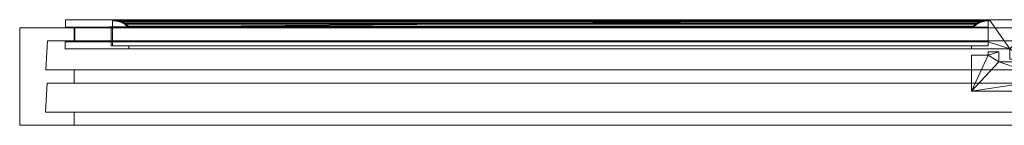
# Model space of a CAD drawing. Header units: millimetres. Extents: x -1308 to 466, y 595 to 690.
# Tile 1 of 2: x -1308 to -421, y 595 to 690. Entities that reach past the tile are written whole.
import ezdxf

# ---------------------------------------------------------------- set-up
doc = ezdxf.new("R2010")
doc.units = ezdxf.units.MM
doc.layers.add('A-GLAZ', color=151, linetype='Continuous', lineweight=9)

# ---------------------------------------------------------------- blocks, each defined once
blk = doc.blocks.new('48_1 REH_EX-SLIDE-MN3 EX-H1 EX-2 HOJAS - 48_1 REH_EX-SLIDE-MN3 EX-H1 EX-2 HOJAS-350647-_3D_')
at = {"layer": 'A-GLAZ'}
mesh = blk.add_polyface(dxfattribs=at)
corners = [(-887, -94, 800), (-887, -6, 800), (887, -6, 800), (887, -94, 800)]
mesh.append_faces([[corners[k] for k in face] for face in [(0, 1, 2, 3)]])
mesh = blk.add_polyface(dxfattribs=at)
corners = [(-887, -6, 800), (-887, -6, 1718), (887, -6, 1718), (887, -6, 800), (838, -6, 849), (838, -6, 1669), (-838, -6, 1669), (-838, -6, 849)]
mesh.append_faces([[corners[k] for k in face] for face in [(2, 5, 6, 1), (1, 6, 7, 0)]], dxfattribs={"vtx0": -1, "vtx2": -1})
mesh.append_faces([[corners[k] for k in face] for face in [(4, 5, 2, 3), (7, 4, 3, 0)]], dxfattribs={"vtx1": -1, "vtx3": -1})
mesh = blk.add_polyface(dxfattribs=at)
corners = [(887, -94, 1718), (887, -6, 1718), (-887, -6, 1718), (-887, -94, 1718)]
mesh.append_faces([[corners[k] for k in face] for face in [(3, 0, 1, 2)]])
mesh = blk.add_polyface(dxfattribs=at)
corners = [(-838, -6, 849), (-838, -18, 849), (838, -18, 849), (838, -6, 849)]
mesh.append_faces([[corners[k] for k in face] for face in [(0, 1, 2, 3)]])
mesh = blk.add_polyface(dxfattribs=at)
corners = [(838, -6, 1669), (838, -18, 1669), (-838, -18, 1669), (-838, -6, 1669)]
mesh.append_faces([[corners[k] for k in face] for face in [(0, 1, 2, 3)]])
mesh = blk.add_polyface(dxfattribs=at)
corners = [(838, -6, 849), (838, -18, 849), (838, -18, 1669), (838, -6, 1669)]
mesh.append_faces([[corners[k] for k in face] for face in [(0, 1, 2, 3)]])
mesh = blk.add_polyface(dxfattribs=at)
corners = [(887, -94, 800), (887, -6, 800), (887, -6, 1718), (887, -94, 1718)]
mesh.append_faces([[corners[k] for k in face] for face in [(3, 0, 1, 2)]])
mesh = blk.add_polyface(dxfattribs=at)
corners = [(-863.71, -18, 823.29), (-862.12, -44, 824.88), (862.12, -44, 824.88), (863.71, -18, 823.29)]
mesh.append_faces([[corners[k] for k in face] for face in [(0, 1, 2, 3)]])
mesh = blk.add_polyface(dxfattribs=at)
corners = [(863.71, -18, 823.29), (863.71, -18, 1694.71), (-863.71, -18, 1694.71), (-863.71, -18, 823.29), (-838, -18, 849), (-838, -18, 1669), (838, -18, 1669), (838, -18, 849)]
mesh.append_faces([[corners[k] for k in face] for face in [(2, 5, 6, 1), (1, 6, 7, 0)]], dxfattribs={"vtx0": -1, "vtx2": -1})
mesh.append_faces([[corners[k] for k in face] for face in [(4, 5, 2, 3), (7, 4, 3, 0)]], dxfattribs={"vtx1": -1, "vtx3": -1})
mesh = blk.add_polyface(dxfattribs=at)
corners = [(863.71, -18, 1694.71), (862.12, -44, 1693.12), (-862.12, -44, 1693.12), (-863.71, -18, 1694.71)]
mesh.append_faces([[corners[k] for k in face] for face in [(3, 0, 1, 2)]])
mesh = blk.add_polyface(dxfattribs=at)
corners = [(863.71, -18, 823.29), (862.12, -44, 824.88), (862.12, -44, 1693.12), (863.71, -18, 1694.71)]
mesh.append_faces([[corners[k] for k in face] for face in [(0, 1, 2, 3)]])
mesh = blk.add_polyface(dxfattribs=at)
corners = [(-862.12, -44, 824.88), (-862.12, -44, 1693.12), (862.12, -44, 1693.12), (862.12, -44, 824.88), (838, -44, 849), (838, -44, 1669), (-838, -44, 1669), (-838, -44, 849)]
mesh.append_faces([[corners[k] for k in face] for face in [(2, 5, 6, 1), (1, 6, 7, 0)]], dxfattribs={"vtx0": -1, "vtx2": -1})
mesh.append_faces([[corners[k] for k in face] for face in [(4, 5, 2, 3), (7, 4, 3, 0)]], dxfattribs={"vtx1": -1, "vtx3": -1})
mesh = blk.add_polyface(dxfattribs=at)
corners = [(29.7, -36.8, 841), (29.7, -69.2, 841), (14.6, -69.2, 841), (14.6, -72.3, 841), (5, -72.3, 841), (5, -63.2, 841), (-846, -63.2, 841), (-846, -56.48, 841), (-14.58, -56.48, 841), (-14.58, -43.38, 841), (-846, -43.38, 841), (-846, -36.8, 841)]
mesh.append_faces([[corners[k] for k in face] for face in [(2, 5, 0, 1)]], dxfattribs={"vtx0": -1, "vtx1": -1})
mesh.append_faces([[corners[k] for k in face] for face in [(5, 8, 9, 0)]], dxfattribs={"vtx0": -1, "vtx2": -1, "vtx3": -1})
mesh.append_faces([[corners[k] for k in face] for face in [(11, 0, 9, 10)]], dxfattribs={"vtx1": -1})
mesh.append_faces([[corners[k] for k in face] for face in [(6, 7, 8, 5)]], dxfattribs={"vtx2": -1})
mesh.append_faces([[corners[k] for k in face] for face in [(2, 3, 4, 5)]], dxfattribs={"vtx3": -1})
mesh = blk.add_polyface(dxfattribs=at)
corners = [(-846, -36.8, 1677), (29.7, -36.8, 1677), (29.7, -36.8, 841), (-846, -36.8, 841), (-29.7, -36.8, 898.4), (-29.7, -36.8, 1619.6), (-788.6, -36.8, 1619.6), (-788.6, -36.8, 898.4)]
mesh.append_faces([[corners[k] for k in face] for face in [(0, 6, 7, 3), (4, 2, 3, 7)]], dxfattribs={"vtx0": -1, "vtx2": -1})
mesh.append_faces([[corners[k] for k in face] for face in [(0, 1, 5, 6), (4, 5, 1, 2)]], dxfattribs={"vtx1": -1, "vtx3": -1})
mesh = blk.add_polyface(dxfattribs=at)
corners = [(5, -63.2, 1677), (5, -72.3, 1677), (14.6, -72.3, 1677), (14.6, -69.2, 1677), (29.7, -69.2, 1677), (29.7, -36.8, 1677), (-846, -36.8, 1677), (-846, -43.38, 1677), (-14.58, -43.38, 1677), (-14.58, -56.48, 1677), (-846, -56.48, 1677), (-846, -63.2, 1677)]
mesh.append_faces([[corners[k] for k in face] for face in [(8, 5, 6, 7)]], dxfattribs={"vtx0": -1})
mesh.append_faces([[corners[k] for k in face] for face in [(3, 5, 0, 1)]], dxfattribs={"vtx0": -1, "vtx1": -1, "vtx3": -1})
mesh.append_faces([[corners[k] for k in face] for face in [(4, 5, 3)]], dxfattribs={"vtx1": -1})
mesh.append_faces([[corners[k] for k in face] for face in [(8, 9, 0, 5)]], dxfattribs={"vtx1": -1, "vtx2": -1, "vtx3": -1})
mesh.append_faces([[corners[k] for k in face] for face in [(1, 2, 3)]], dxfattribs={"vtx2": -1})
mesh.append_faces([[corners[k] for k in face] for face in [(9, 10, 11, 0)]], dxfattribs={"vtx3": -1})
mesh = blk.add_polyface(dxfattribs=at)
corners = [(-838, -44, 849), (-838, -56, 849), (838, -56, 849), (838, -44, 849)]
mesh.append_faces([[corners[k] for k in face] for face in [(0, 1, 2, 3)]])
mesh = blk.add_polyface(dxfattribs=at)
corners = [(838, -44, 1669), (838, -56, 1669), (-838, -56, 1669), (-838, -44, 1669)]
mesh.append_faces([[corners[k] for k in face] for face in [(0, 1, 2, 3)]])
mesh = blk.add_polyface(dxfattribs=at)
corners = [(29.7, -36.8, 1677), (29.7, -69.2, 1677), (29.7, -69.2, 841), (29.7, -36.8, 841)]
mesh.append_faces([[corners[k] for k in face] for face in [(3, 0, 1, 2)]])
mesh = blk.add_polyface(dxfattribs=at)
corners = [(838, -44, 849), (838, -56, 849), (838, -56, 1669), (838, -44, 1669)]
mesh.append_faces([[corners[k] for k in face] for face in [(3, 0, 1, 2)]])
mesh = blk.add_polyface(dxfattribs=at)
corners = [(-863.59, -56, 823.41), (-862, -82, 825), (862, -82, 825), (863.59, -56, 823.41)]
mesh.append_faces([[corners[k] for k in face] for face in [(0, 1, 2, 3)]])
mesh = blk.add_polyface(dxfattribs=at)
corners = [(863.59, -56, 823.41), (863.59, -56, 1694.59), (-863.59, -56, 1694.59), (-863.59, -56, 823.41), (-838, -56, 849), (-838, -56, 1669), (838, -56, 1669), (838, -56, 849)]
mesh.append_faces([[corners[k] for k in face] for face in [(2, 5, 6, 1), (1, 6, 7, 0)]], dxfattribs={"vtx0": -1, "vtx2": -1})
mesh.append_faces([[corners[k] for k in face] for face in [(4, 5, 2, 3), (7, 4, 3, 0)]], dxfattribs={"vtx1": -1, "vtx3": -1})
mesh = blk.add_polyface(dxfattribs=at)
corners = [(863.59, -56, 1694.59), (862, -82, 1693), (-862, -82, 1693), (-863.59, -56, 1694.59)]
mesh.append_faces([[corners[k] for k in face] for face in [(3, 0, 1, 2)]])
mesh = blk.add_polyface(dxfattribs=at)
corners = [(863.59, -56, 823.41), (862, -82, 825), (862, -82, 1693), (863.59, -56, 1694.59)]
mesh.append_faces([[corners[k] for k in face] for face in [(3, 0, 1, 2)]])
mesh = blk.add_polyface(dxfattribs=at)
corners = [(-846, -63.2, 841), (5, -63.2, 841), (5, -63.2, 1677), (-846, -63.2, 1677), (-13.4, -63.2, 1635.9), (-13.4, -63.2, 882.1), (-804.9, -63.2, 882.1), (-804.9, -63.2, 1635.9)]
mesh.append_faces([[corners[k] for k in face] for face in [(2, 4, 5, 1), (6, 0, 1, 5)]], dxfattribs={"vtx0": -1, "vtx2": -1})
mesh.append_faces([[corners[k] for k in face] for face in [(2, 3, 7, 4), (6, 7, 3, 0)]], dxfattribs={"vtx1": -1, "vtx3": -1})
mesh = blk.add_polyface(dxfattribs=at)
corners = [(-5, -74.8, 841), (846, -74.8, 841), (846, -81.38, 841), (14.58, -81.38, 841), (14.58, -100.79, 841), (13.4, -101.2, 841), (-29.7, -101.2, 841), (-29.7, -68.8, 841), (-14.6, -68.8, 841), (-14.6, -65.7, 841), (-5, -65.7, 841)]
mesh.append_faces([[corners[k] for k in face] for face in [(8, 6, 7)]], dxfattribs={"vtx0": -1})
mesh.append_faces([[corners[k] for k in face] for face in [(6, 8, 0, 5)]], dxfattribs={"vtx0": -1, "vtx1": -1, "vtx2": -1})
mesh.append_faces([[corners[k] for k in face] for face in [(10, 0, 8, 9)]], dxfattribs={"vtx1": -1})
mesh.append_faces([[corners[k] for k in face] for face in [(1, 2, 3, 0)]], dxfattribs={"vtx2": -1})
mesh.append_faces([[corners[k] for k in face] for face in [(3, 4, 5, 0)]], dxfattribs={"vtx2": -1, "vtx3": -1})
mesh = blk.add_polyface(dxfattribs=at)
corners = [(846, -81.38, 1677), (846, -74.8, 1677), (-5, -74.8, 1677), (-5, -65.7, 1677), (-14.6, -65.7, 1677), (-14.6, -68.8, 1677), (-29.7, -68.8, 1677), (-29.7, -101.2, 1677), (13.4, -101.2, 1677), (14.58, -100.79, 1677), (14.58, -81.38, 1677)]
mesh.append_faces([[corners[k] for k in face] for face in [(5, 2, 3, 4)]], dxfattribs={"vtx0": -1})
mesh.append_faces([[corners[k] for k in face] for face in [(8, 2, 7)]], dxfattribs={"vtx0": -1, "vtx1": -1})
mesh.append_faces([[corners[k] for k in face] for face in [(5, 6, 7, 2), (8, 9, 10, 2)]], dxfattribs={"vtx2": -1, "vtx3": -1})
mesh.append_faces([[corners[k] for k in face] for face in [(10, 0, 1, 2)]], dxfattribs={"vtx3": -1})
mesh = blk.add_polyface(dxfattribs=at)
corners = [(5, -72.3, 1677), (5, -63.2, 1677), (5, -63.2, 841), (5, -72.3, 841)]
mesh.append_faces([[corners[k] for k in face] for face in [(0, 1, 2, 3)]])
mesh = blk.add_polyface(dxfattribs=at)
corners = [(29.7, -69.2, 1677), (14.6, -69.2, 1677), (14.6, -69.2, 841), (29.7, -69.2, 841)]
mesh.append_faces([[corners[k] for k in face] for face in [(0, 1, 2, 3)]])
mesh = blk.add_polyface(dxfattribs=at)
corners = [(14.6, -69.2, 1677), (14.6, -72.3, 1677), (14.6, -72.3, 841), (14.6, -69.2, 841)]
mesh.append_faces([[corners[k] for k in face] for face in [(0, 1, 2, 3)]])
mesh = blk.add_polyface(dxfattribs=at)
corners = [(-5, -74.8, 1677), (846, -74.8, 1677), (846, -74.8, 841), (-5, -74.8, 841), (788.6, -74.8, 1619.6), (29.7, -74.8, 1619.6), (29.7, -74.8, 898.4), (788.6, -74.8, 898.4)]
mesh.append_faces([[corners[k] for k in face] for face in [(0, 5, 6, 3), (3, 6, 7, 2)]], dxfattribs={"vtx0": -1, "vtx2": -1})
mesh.append_faces([[corners[k] for k in face] for face in [(4, 5, 0, 1), (7, 4, 1, 2)]], dxfattribs={"vtx1": -1, "vtx3": -1})
mesh = blk.add_polyface(dxfattribs=at)
corners = [(14.6, -72.3, 1677), (5, -72.3, 1677), (5, -72.3, 841), (14.6, -72.3, 841)]
mesh.append_faces([[corners[k] for k in face] for face in [(0, 1, 2, 3)]])
mesh = blk.add_polyface(dxfattribs=at)
corners = [(14.58, -100.79, 841), (14.58, -81.38, 841), (14.58, -81.38, 849.8), (14.58, -94.48, 849.8), (14.58, -94.48, 841.3), (14.58, -100.79, 841.3), (14.58, -77.72, 883.58), (14.58, -77.72, 1634.42), (14.58, -100.79, 1634.42), (14.58, -100.79, 883.58), (14.58, -81.38, 1677), (14.58, -100.79, 1677), (14.58, -100.79, 1676.7), (14.58, -94.48, 1676.7), (14.58, -94.48, 1668.2), (14.58, -81.38, 1668.2)]
mesh.append_faces([[corners[k] for k in face] for face in [(7, 8, 9, 6)]])
mesh.append_faces([[corners[k] for k in face] for face in [(13, 10, 11, 12)]], dxfattribs={"vtx0": -1})
mesh.append_faces([[corners[k] for k in face] for face in [(0, 1, 4, 5)]], dxfattribs={"vtx1": -1})
mesh.append_faces([[corners[k] for k in face] for face in [(2, 3, 4, 1)]], dxfattribs={"vtx2": -1})
mesh.append_faces([[corners[k] for k in face] for face in [(13, 14, 15, 10)]], dxfattribs={"vtx3": -1})
mesh = blk.add_polyface(dxfattribs=at)
corners = [(803.42, -77.72, 883.58), (803.42, -77.72, 1634.42), (14.58, -77.72, 1634.42), (14.58, -77.72, 883.58), (788.6, -77.72, 1619.6), (788.6, -77.72, 898.4), (29.7, -77.72, 898.4), (29.7, -77.72, 1619.6)]
mesh.append_faces([[corners[k] for k in face] for face in [(3, 6, 7, 2), (6, 3, 0, 5)]], dxfattribs={"vtx0": -1, "vtx2": -1})
mesh.append_faces([[corners[k] for k in face] for face in [(1, 2, 7, 4), (4, 5, 0, 1)]], dxfattribs={"vtx1": -1, "vtx3": -1})
mesh = blk.add_polyface(dxfattribs=at)
corners = [(803.42, -100.79, 883.58), (803.42, -77.72, 883.58), (14.58, -77.72, 883.58), (14.58, -100.79, 883.58)]
mesh.append_faces([[corners[k] for k in face] for face in [(0, 1, 2, 3)]])
mesh = blk.add_polyface(dxfattribs=at)
corners = [(14.58, -77.72, 1634.42), (803.42, -77.72, 1634.42), (803.42, -100.79, 1634.42), (14.58, -100.79, 1634.42)]
mesh.append_faces([[corners[k] for k in face] for face in [(2, 3, 0, 1)]])
at = {"layer": 'A-GLAZ', "transparency": 33554471}
mesh = blk.add_polyface(dxfattribs=at)
corners = [(14.6, -94, 883.28), (14.6, -94, 1634.72), (14.6, -77.72, 1634.72), (14.6, -77.72, 883.28)]
mesh.append_faces([[corners[k] for k in face] for face in [(0, 1, 2, 3)]])
mesh = blk.add_polyface(dxfattribs=at)
corners = [(804.6, -94, 883.28), (14.6, -94, 883.28), (14.6, -77.72, 883.28), (804.6, -77.72, 883.28)]
mesh.append_faces([[corners[k] for k in face] for face in [(0, 1, 2, 3)]])
mesh = blk.add_polyface(dxfattribs=at)
corners = [(14.6, -77.72, 1634.72), (804.6, -77.72, 1634.72), (804.6, -77.72, 883.28), (14.6, -77.72, 883.28)]
mesh.append_faces([[corners[k] for k in face] for face in [(1, 2, 3, 0)]])
mesh = blk.add_polyface(dxfattribs=at)
corners = [(14.6, -94, 1634.72), (804.6, -94, 1634.72), (804.6, -77.72, 1634.72), (14.6, -77.72, 1634.72)]
mesh.append_faces([[corners[k] for k in face] for face in [(0, 1, 2, 3)]])
at = {"layer": 'A-GLAZ'}
mesh = blk.add_polyface(dxfattribs=at)
corners = [(29.7, -77.72, 1619.6), (29.7, -77.72, 898.4), (29.7, -74.8, 898.4), (29.7, -74.8, 1619.6)]
mesh.append_faces([[corners[k] for k in face] for face in [(3, 0, 1, 2)]])
mesh = blk.add_polyface(dxfattribs=at)
corners = [(788.6, -77.72, 898.4), (788.6, -74.8, 898.4), (29.7, -74.8, 898.4), (29.7, -77.72, 898.4)]
mesh.append_faces([[corners[k] for k in face] for face in [(3, 0, 1, 2)]])
mesh = blk.add_polyface(dxfattribs=at)
corners = [(788.6, -74.8, 1619.6), (788.6, -77.72, 1619.6), (29.7, -77.72, 1619.6), (29.7, -74.8, 1619.6)]
mesh.append_faces([[corners[k] for k in face] for face in [(1, 2, 3, 0)]])
mesh = blk.add_polyface(dxfattribs=at)
corners = [(788.6, -74.8, 1619.6), (788.6, -74.8, 898.4), (788.6, -77.72, 898.4), (788.6, -77.72, 1619.6)]
mesh.append_faces([[corners[k] for k in face] for face in [(2, 3, 0, 1)]])
mesh = blk.add_polyface(dxfattribs=at)
corners = [(803.42, -100.79, 1634.42), (803.42, -77.72, 1634.42), (803.42, -77.72, 883.58), (803.42, -100.79, 883.58)]
mesh.append_faces([[corners[k] for k in face] for face in [(3, 0, 1, 2)]])
at = {"layer": 'A-GLAZ', "transparency": 33554471}
mesh = blk.add_polyface(dxfattribs=at)
corners = [(804.6, -94, 1634.72), (804.6, -94, 883.28), (804.6, -77.72, 883.28), (804.6, -77.72, 1634.72)]
mesh.append_faces([[corners[k] for k in face] for face in [(0, 1, 2, 3)]])
at = {"layer": 'A-GLAZ'}
mesh = blk.add_polyface(dxfattribs=at)
corners = [(846, -81.38, 1677), (846, -81.38, 841), (846, -74.8, 841), (846, -74.8, 1677)]
mesh.append_faces([[corners[k] for k in face] for face in [(3, 0, 1, 2)]])
mesh = blk.add_polyface(dxfattribs=at)
corners = [(-862, -82, 825), (-862, -82, 1693), (862, -82, 1693), (862, -82, 825), (838, -82, 849), (838, -82, 1669), (-838, -82, 1669), (-838, -82, 849)]
mesh.append_faces([[corners[k] for k in face] for face in [(2, 5, 6, 1), (1, 6, 7, 0)]], dxfattribs={"vtx0": -1, "vtx2": -1})
mesh.append_faces([[corners[k] for k in face] for face in [(4, 5, 2, 3), (7, 4, 3, 0)]], dxfattribs={"vtx1": -1, "vtx3": -1})
mesh = blk.add_polyface(dxfattribs=at)
corners = [(-838, -82, 849), (-838, -94, 849), (838, -94, 849), (838, -82, 849)]
mesh.append_faces([[corners[k] for k in face] for face in [(0, 1, 2, 3)]])
mesh = blk.add_polyface(dxfattribs=at)
corners = [(838, -82, 1669), (838, -94, 1669), (-838, -94, 1669), (-838, -82, 1669)]
mesh.append_faces([[corners[k] for k in face] for face in [(0, 1, 2, 3)]])
mesh = blk.add_polyface(dxfattribs=at)
corners = [(837.2, -81.38, 849.8), (837.2, -94.48, 849.8), (14.58, -94.48, 849.8), (14.58, -81.38, 849.8)]
mesh.append_faces([[corners[k] for k in face] for face in [(0, 1, 2, 3)]])
mesh = blk.add_polyface(dxfattribs=at)
corners = [(837.2, -81.38, 1668.2), (837.2, -81.38, 849.8), (14.58, -81.38, 849.8), (14.58, -81.38, 841), (846, -81.38, 841), (846, -81.38, 1677), (14.58, -81.38, 1677), (14.58, -81.38, 1668.2)]
mesh.append_faces([[corners[k] for k in face] for face in [(0, 1, 4, 5)]], dxfattribs={"vtx1": -1, "vtx3": -1})
mesh.append_faces([[corners[k] for k in face] for face in [(6, 7, 0, 5)]], dxfattribs={"vtx2": -1})
mesh.append_faces([[corners[k] for k in face] for face in [(1, 2, 3, 4)]], dxfattribs={"vtx3": -1})
mesh = blk.add_polyface(dxfattribs=at)
corners = [(837.2, -94.48, 1668.2), (837.2, -81.38, 1668.2), (14.58, -81.38, 1668.2), (14.58, -94.48, 1668.2)]
mesh.append_faces([[corners[k] for k in face] for face in [(1, 2, 3, 0)]])
mesh = blk.add_polyface(dxfattribs=at)
corners = [(837.2, -94.48, 1668.2), (837.2, -94.48, 849.8), (837.2, -81.38, 849.8), (837.2, -81.38, 1668.2)]
mesh.append_faces([[corners[k] for k in face] for face in [(2, 3, 0, 1)]])
mesh = blk.add_polyface(dxfattribs=at)
corners = [(838, -82, 849), (838, -94, 849), (838, -94, 1669), (838, -82, 1669)]
mesh.append_faces([[corners[k] for k in face] for face in [(0, 1, 2, 3)]])
mesh = blk.add_polyface(dxfattribs=at)
corners = [(887, -94, 800), (887, -94, 1718), (-887, -94, 1718), (-887, -94, 800), (-838, -94, 849), (-838, -94, 1669), (838, -94, 1669), (838, -94, 849)]
mesh.append_faces([[corners[k] for k in face] for face in [(2, 5, 6, 1), (1, 6, 7, 0)]], dxfattribs={"vtx0": -1, "vtx2": -1})
mesh.append_faces([[corners[k] for k in face] for face in [(4, 5, 2, 3), (7, 4, 3, 0)]], dxfattribs={"vtx1": -1, "vtx3": -1})
mesh = blk.add_polyface(dxfattribs=at)
corners = [(803.73, -100.9, 883.27), (799.7, -100.71, 887.3), (795.8, -99.69, 891.2), (792.2, -97.89, 894.8), (789.05, -95.38, 897.95), (27.95, -95.38, 897.95), (24.8, -97.89, 894.8), (21.2, -99.69, 891.2), (17.3, -100.71, 887.3), (13.27, -100.9, 883.27)]
mesh.append_faces([[corners[k] for k in face] for face in [(5, 6, 3, 4)]], dxfattribs={"vtx1": -1})
mesh.append_faces([[corners[k] for k in face] for face in [(2, 3, 6, 7), (7, 8, 1, 2)]], dxfattribs={"vtx1": -1, "vtx3": -1})
mesh.append_faces([[corners[k] for k in face] for face in [(8, 9, 0, 1)]], dxfattribs={"vtx3": -1})
mesh = blk.add_polyface(dxfattribs=at)
corners = [(13.27, -100.9, 883.27), (17.3, -100.71, 887.3), (21.2, -99.69, 891.2), (24.8, -97.89, 894.8), (27.95, -95.38, 897.95), (27.95, -95.38, 1620.05), (24.8, -97.89, 1623.2), (21.2, -99.69, 1626.8), (17.3, -100.71, 1630.7), (13.27, -100.9, 1634.73)]
mesh.append_faces([[corners[k] for k in face] for face in [(5, 6, 3, 4)]], dxfattribs={"vtx1": -1})
mesh.append_faces([[corners[k] for k in face] for face in [(2, 3, 6, 7), (7, 8, 1, 2)]], dxfattribs={"vtx1": -1, "vtx3": -1})
mesh.append_faces([[corners[k] for k in face] for face in [(8, 9, 0, 1)]], dxfattribs={"vtx3": -1})
mesh = blk.add_polyface(dxfattribs=at)
corners = [(13.27, -100.9, 1634.73), (17.3, -100.71, 1630.7), (21.2, -99.69, 1626.8), (24.8, -97.89, 1623.2), (27.95, -95.38, 1620.05), (789.05, -95.38, 1620.05), (792.2, -97.89, 1623.2), (795.8, -99.69, 1626.8), (799.7, -100.71, 1630.7), (803.73, -100.9, 1634.73)]
mesh.append_faces([[corners[k] for k in face] for face in [(5, 6, 3, 4)]], dxfattribs={"vtx1": -1})
mesh.append_faces([[corners[k] for k in face] for face in [(2, 3, 6, 7), (7, 8, 1, 2)]], dxfattribs={"vtx1": -1, "vtx3": -1})
mesh.append_faces([[corners[k] for k in face] for face in [(8, 9, 0, 1)]], dxfattribs={"vtx3": -1})
mesh = blk.add_polyface(dxfattribs=at)
corners = [(845.7, -94.48, 841.3), (845.7, -101.2, 841.3), (13.4, -101.2, 841.3), (14.58, -100.79, 841.3), (14.58, -94.48, 841.3)]
mesh.append_faces([[corners[k] for k in face] for face in [(3, 0, 1, 2)]], dxfattribs={"vtx0": -1})
mesh.append_faces([[corners[k] for k in face] for face in [(3, 4, 0)]], dxfattribs={"vtx2": -1})
mesh = blk.add_polyface(dxfattribs=at)
corners = [(845.7, -101.2, 1676.7), (845.7, -94.48, 1676.7), (14.58, -94.48, 1676.7), (14.58, -100.79, 1676.7), (13.4, -101.2, 1676.7)]
mesh.append_faces([[corners[k] for k in face] for face in [(3, 1, 2)]], dxfattribs={"vtx0": -1})
mesh.append_faces([[corners[k] for k in face] for face in [(0, 1, 3, 4)]], dxfattribs={"vtx1": -1})
mesh = blk.add_polyface(dxfattribs=at)
corners = [(789.27, -94.54, 897.73), (792.28, -97.04, 894.72), (795.74, -98.84, 891.26), (799.52, -99.87, 887.49), (803.42, -100.06, 883.58), (13.58, -100.06, 883.58), (17.49, -99.87, 887.49), (21.26, -98.84, 891.26), (24.72, -97.04, 894.72), (27.73, -94.54, 897.73)]
mesh.append_faces([[corners[k] for k in face] for face in [(0, 1, 8, 9)]], dxfattribs={"vtx1": -1})
mesh.append_faces([[corners[k] for k in face] for face in [(2, 3, 6, 7), (7, 8, 1, 2)]], dxfattribs={"vtx1": -1, "vtx3": -1})
mesh.append_faces([[corners[k] for k in face] for face in [(3, 4, 5, 6)]], dxfattribs={"vtx3": -1})
mesh = blk.add_polyface(dxfattribs=at)
corners = [(27.73, -94.54, 897.73), (24.72, -97.04, 894.72), (21.26, -98.84, 891.26), (17.49, -99.87, 887.49), (13.58, -100.06, 883.58), (13.58, -100.06, 1634.42), (17.49, -99.87, 1630.52), (21.26, -98.84, 1626.74), (24.72, -97.04, 1623.28), (27.73, -94.54, 1620.27)]
mesh.append_faces([[corners[k] for k in face] for face in [(0, 1, 8, 9)]], dxfattribs={"vtx1": -1})
mesh.append_faces([[corners[k] for k in face] for face in [(2, 3, 6, 7), (7, 8, 1, 2)]], dxfattribs={"vtx1": -1, "vtx3": -1})
mesh.append_faces([[corners[k] for k in face] for face in [(3, 4, 5, 6)]], dxfattribs={"vtx3": -1})
mesh = blk.add_polyface(dxfattribs=at)
corners = [(27.73, -94.54, 1620.27), (24.72, -97.04, 1623.28), (21.26, -98.84, 1626.74), (17.49, -99.87, 1630.52), (13.58, -100.06, 1634.42), (803.42, -100.06, 1634.42), (799.52, -99.87, 1630.52), (795.74, -98.84, 1626.74), (792.28, -97.04, 1623.28), (789.27, -94.54, 1620.27)]
mesh.append_faces([[corners[k] for k in face] for face in [(0, 1, 8, 9)]], dxfattribs={"vtx1": -1})
mesh.append_faces([[corners[k] for k in face] for face in [(2, 3, 6, 7), (7, 8, 1, 2)]], dxfattribs={"vtx1": -1, "vtx3": -1})
mesh.append_faces([[corners[k] for k in face] for face in [(3, 4, 5, 6)]], dxfattribs={"vtx3": -1})
mesh = blk.add_polyface(dxfattribs=at)
corners = [(845.7, -94.48, 1676.7), (845.7, -94.48, 841.3), (14.58, -94.48, 841.3), (14.58, -94.48, 849.8), (837.2, -94.48, 849.8), (837.2, -94.48, 1668.2), (14.58, -94.48, 1668.2), (14.58, -94.48, 1676.7)]
mesh.append_faces([[corners[k] for k in face] for face in [(4, 5, 0, 1)]], dxfattribs={"vtx1": -1, "vtx3": -1})
mesh.append_faces([[corners[k] for k in face] for face in [(2, 3, 4, 1)]], dxfattribs={"vtx2": -1})
mesh.append_faces([[corners[k] for k in face] for face in [(5, 6, 7, 0)]], dxfattribs={"vtx3": -1})
at = {"layer": 'A-GLAZ', "transparency": 33554471}
mesh = blk.add_polyface(dxfattribs=at)
corners = [(14.6, -94, 1634.72), (14.6, -94, 883.28), (804.6, -94, 883.28), (804.6, -94, 1634.72)]
mesh.append_faces([[corners[k] for k in face] for face in [(2, 3, 0, 1)]])
at = {"layer": 'A-GLAZ'}
mesh = blk.add_polyface(dxfattribs=at)
corners = [(789.05, -95.38, 897.95), (788.97, -95.29, 898.03), (788.92, -95.18, 898.08), (788.9, -95.07, 898.1), (788.9, -94.95, 898.1), (788.93, -94.84, 898.07), (788.99, -94.74, 898.01), (789.07, -94.65, 897.93), (789.16, -94.58, 897.84), (789.27, -94.54, 897.73), (27.73, -94.54, 897.73), (27.84, -94.58, 897.84), (27.93, -94.65, 897.93), (28.01, -94.74, 898.01), (28.07, -94.84, 898.07), (28.1, -94.95, 898.1), (28.1, -95.07, 898.1), (28.08, -95.18, 898.08), (28.03, -95.29, 898.03), (27.95, -95.38, 897.95)]
mesh.append_faces([[corners[k] for k in face] for face in [(10, 11, 8, 9)]], dxfattribs={"vtx1": -1})
mesh.append_faces([[corners[k] for k in face] for face in [(13, 14, 5, 6), (12, 13, 6, 7), (11, 12, 7, 8), (4, 5, 14, 15), (15, 16, 3, 4), (17, 18, 1, 2), (16, 17, 2, 3)]], dxfattribs={"vtx1": -1, "vtx3": -1})
mesh.append_faces([[corners[k] for k in face] for face in [(18, 19, 0, 1)]], dxfattribs={"vtx3": -1})
mesh = blk.add_polyface(dxfattribs=at)
corners = [(27.95, -95.38, 897.95), (28.03, -95.29, 898.03), (28.08, -95.18, 898.08), (28.1, -95.07, 898.1), (28.1, -94.95, 898.1), (28.07, -94.84, 898.07), (28.01, -94.74, 898.01), (27.93, -94.65, 897.93), (27.84, -94.58, 897.84), (27.73, -94.54, 897.73), (27.73, -94.54, 1620.27), (27.84, -94.58, 1620.16), (27.93, -94.65, 1620.07), (28.01, -94.74, 1619.99), (28.07, -94.84, 1619.93), (28.1, -94.95, 1619.9), (28.1, -95.07, 1619.9), (28.08, -95.18, 1619.92), (28.03, -95.29, 1619.97), (27.95, -95.38, 1620.05)]
mesh.append_faces([[corners[k] for k in face] for face in [(10, 11, 8, 9)]], dxfattribs={"vtx1": -1})
mesh.append_faces([[corners[k] for k in face] for face in [(13, 14, 5, 6), (12, 13, 6, 7), (11, 12, 7, 8), (4, 5, 14, 15), (15, 16, 3, 4), (17, 18, 1, 2), (16, 17, 2, 3)]], dxfattribs={"vtx1": -1, "vtx3": -1})
mesh.append_faces([[corners[k] for k in face] for face in [(18, 19, 0, 1)]], dxfattribs={"vtx3": -1})
mesh = blk.add_polyface(dxfattribs=at)
corners = [(27.95, -95.38, 1620.05), (28.03, -95.29, 1619.97), (28.08, -95.18, 1619.92), (28.1, -95.07, 1619.9), (28.1, -94.95, 1619.9), (28.07, -94.84, 1619.93), (28.01, -94.74, 1619.99), (27.93, -94.65, 1620.07), (27.84, -94.58, 1620.16), (27.73, -94.54, 1620.27), (789.27, -94.54, 1620.27), (789.16, -94.58, 1620.16), (789.07, -94.65, 1620.07), (788.99, -94.74, 1619.99), (788.93, -94.84, 1619.93), (788.9, -94.95, 1619.9), (788.9, -95.07, 1619.9), (788.92, -95.18, 1619.92), (788.97, -95.29, 1619.97), (789.05, -95.38, 1620.05)]
mesh.append_faces([[corners[k] for k in face] for face in [(10, 11, 8, 9)]], dxfattribs={"vtx1": -1})
mesh.append_faces([[corners[k] for k in face] for face in [(13, 14, 5, 6), (12, 13, 6, 7), (11, 12, 7, 8), (4, 5, 14, 15), (15, 16, 3, 4), (17, 18, 1, 2), (16, 17, 2, 3)]], dxfattribs={"vtx1": -1, "vtx3": -1})
mesh.append_faces([[corners[k] for k in face] for face in [(18, 19, 0, 1)]], dxfattribs={"vtx3": -1})
mesh = blk.add_polyface(dxfattribs=at)
corners = [(789.05, -95.38, 1620.05), (788.97, -95.29, 1619.97), (788.92, -95.18, 1619.92), (788.9, -95.07, 1619.9), (788.9, -94.95, 1619.9), (788.93, -94.84, 1619.93), (788.99, -94.74, 1619.99), (789.07, -94.65, 1620.07), (789.16, -94.58, 1620.16), (789.27, -94.54, 1620.27), (789.27, -94.54, 897.73), (789.16, -94.58, 897.84), (789.07, -94.65, 897.93), (788.99, -94.74, 898.01), (788.93, -94.84, 898.07), (788.9, -94.95, 898.1), (788.9, -95.07, 898.1), (788.92, -95.18, 898.08), (788.97, -95.29, 898.03), (789.05, -95.38, 897.95)]
mesh.append_faces([[corners[k] for k in face] for face in [(10, 11, 8, 9)]], dxfattribs={"vtx1": -1})
mesh.append_faces([[corners[k] for k in face] for face in [(13, 14, 5, 6), (12, 13, 6, 7), (11, 12, 7, 8), (4, 5, 14, 15), (15, 16, 3, 4), (17, 18, 1, 2), (16, 17, 2, 3)]], dxfattribs={"vtx1": -1, "vtx3": -1})
mesh.append_faces([[corners[k] for k in face] for face in [(18, 19, 0, 1)]], dxfattribs={"vtx3": -1})
mesh = blk.add_polyface(dxfattribs=at)
corners = [(803.73, -100.9, 1634.73), (799.7, -100.71, 1630.7), (795.8, -99.69, 1626.8), (792.2, -97.89, 1623.2), (789.05, -95.38, 1620.05), (789.05, -95.38, 897.95), (792.2, -97.89, 894.8), (795.8, -99.69, 891.2), (799.7, -100.71, 887.3), (803.73, -100.9, 883.27)]
mesh.append_faces([[corners[k] for k in face] for face in [(5, 6, 3, 4)]], dxfattribs={"vtx1": -1})
mesh.append_faces([[corners[k] for k in face] for face in [(2, 3, 6, 7), (7, 8, 1, 2)]], dxfattribs={"vtx1": -1, "vtx3": -1})
mesh.append_faces([[corners[k] for k in face] for face in [(8, 9, 0, 1)]], dxfattribs={"vtx3": -1})
mesh = blk.add_polyface(dxfattribs=at)
corners = [(789.27, -94.54, 1620.27), (792.28, -97.04, 1623.28), (795.74, -98.84, 1626.74), (799.52, -99.87, 1630.52), (803.42, -100.06, 1634.42), (803.42, -100.06, 883.58), (799.52, -99.87, 887.49), (795.74, -98.84, 891.26), (792.28, -97.04, 894.72), (789.27, -94.54, 897.73)]
mesh.append_faces([[corners[k] for k in face] for face in [(0, 1, 8, 9)]], dxfattribs={"vtx1": -1})
mesh.append_faces([[corners[k] for k in face] for face in [(2, 3, 6, 7), (7, 8, 1, 2)]], dxfattribs={"vtx1": -1, "vtx3": -1})
mesh.append_faces([[corners[k] for k in face] for face in [(3, 4, 5, 6)]], dxfattribs={"vtx3": -1})
mesh = blk.add_polyface(dxfattribs=at)
corners = [(845.7, -101.2, 1676.7), (845.7, -101.2, 841.3), (845.7, -94.48, 841.3), (845.7, -94.48, 1676.7)]
mesh.append_faces([[corners[k] for k in face] for face in [(3, 0, 1, 2)]])
mesh = blk.add_polyface(dxfattribs=at)
corners = [(845.7, -101.2, 1676.7), (13.4, -101.2, 1676.7), (13.4, -101.2, 1677), (-29.7, -101.2, 1677), (-29.7, -101.2, 841), (13.4, -101.2, 841), (13.4, -101.2, 841.3), (845.7, -101.2, 841.3), (804.6, -101.2, 1635.6), (804.6, -101.2, 882.4), (13.4, -101.2, 882.4), (13.4, -101.2, 1635.6)]
mesh.append_faces([[corners[k] for k in face] for face in [(3, 1, 2)]], dxfattribs={"vtx0": -1})
mesh.append_faces([[corners[k] for k in face] for face in [(8, 0, 1, 11)]], dxfattribs={"vtx0": -1, "vtx2": -1})
mesh.append_faces([[corners[k] for k in face] for face in [(10, 11, 4)]], dxfattribs={"vtx1": -1, "vtx2": -1})
mesh.append_faces([[corners[k] for k in face] for face in [(3, 4, 11, 1)]], dxfattribs={"vtx1": -1, "vtx2": -1, "vtx3": -1})
mesh.append_faces([[corners[k] for k in face] for face in [(9, 10, 6, 7), (8, 9, 7, 0)]], dxfattribs={"vtx1": -1, "vtx3": -1})
mesh.append_faces([[corners[k] for k in face] for face in [(4, 5, 6, 10)]], dxfattribs={"vtx2": -1, "vtx3": -1})
mesh = blk.add_polyface(dxfattribs=at)
corners = [(803.42, -100.06, 883.58), (803.73, -100.9, 883.27), (13.27, -100.9, 883.27), (13.58, -100.06, 883.58)]
mesh.append_faces([[corners[k] for k in face] for face in [(3, 0, 1, 2)]])
mesh = blk.add_polyface(dxfattribs=at)
corners = [(13.58, -100.06, 883.58), (13.27, -100.9, 883.27), (13.27, -100.9, 1634.73), (13.58, -100.06, 1634.42)]
mesh.append_faces([[corners[k] for k in face] for face in [(3, 0, 1, 2)]])
mesh = blk.add_polyface(dxfattribs=at)
corners = [(13.58, -100.06, 1634.42), (13.27, -100.9, 1634.73), (803.73, -100.9, 1634.73), (803.42, -100.06, 1634.42)]
mesh.append_faces([[corners[k] for k in face] for face in [(0, 1, 2, 3)]])
mesh = blk.add_polyface(dxfattribs=at)
corners = [(804.6, -101.2, 882.4), (803.42, -100.79, 883.58), (14.58, -100.79, 883.58), (13.4, -101.2, 882.4)]
mesh.append_faces([[corners[k] for k in face] for face in [(0, 1, 2, 3)]])
mesh = blk.add_polyface(dxfattribs=at)
corners = [(13.4, -101.2, 1635.6), (13.4, -101.2, 882.4), (14.58, -100.79, 883.58), (14.58, -100.79, 1634.42), (13.4, -101.2, 841), (14.58, -100.79, 841), (14.58, -100.79, 841.3), (13.4, -101.2, 841.3), (14.58, -100.79, 1677), (13.4, -101.2, 1677), (13.4, -101.2, 1676.7), (14.58, -100.79, 1676.7)]
mesh.append_faces([[corners[k] for k in face] for face in [(2, 3, 0, 1), (5, 6, 7, 4), (8, 9, 10, 11)]])
mesh = blk.add_polyface(dxfattribs=at)
corners = [(803.42, -100.79, 1634.42), (804.6, -101.2, 1635.6), (13.4, -101.2, 1635.6), (14.58, -100.79, 1634.42)]
mesh.append_faces([[corners[k] for k in face] for face in [(1, 2, 3, 0)]])
mesh = blk.add_polyface(dxfattribs=at)
corners = [(803.42, -100.06, 1634.42), (803.73, -100.9, 1634.73), (803.73, -100.9, 883.27), (803.42, -100.06, 883.58)]
mesh.append_faces([[corners[k] for k in face] for face in [(0, 1, 2, 3)]])
mesh = blk.add_polyface(dxfattribs=at)
corners = [(804.6, -101.2, 1635.6), (803.42, -100.79, 1634.42), (803.42, -100.79, 883.58), (804.6, -101.2, 882.4)]
mesh.append_faces([[corners[k] for k in face] for face in [(0, 1, 2, 3)]])

msp = doc.modelspace()

# ---------------------------------------------------------------- block references
at = {"layer": 'A-GLAZ', "rotation": 180}
msp.add_blockref('48_1 REH_EX-SLIDE-MN3 EX-H1 EX-2 HOJAS - 48_1 REH_EX-SLIDE-MN3 EX-H1 EX-2 HOJAS-350647-_3D_', (-421.31, 588.87), dxfattribs=at)

doc.saveas('drawing.dxf')
